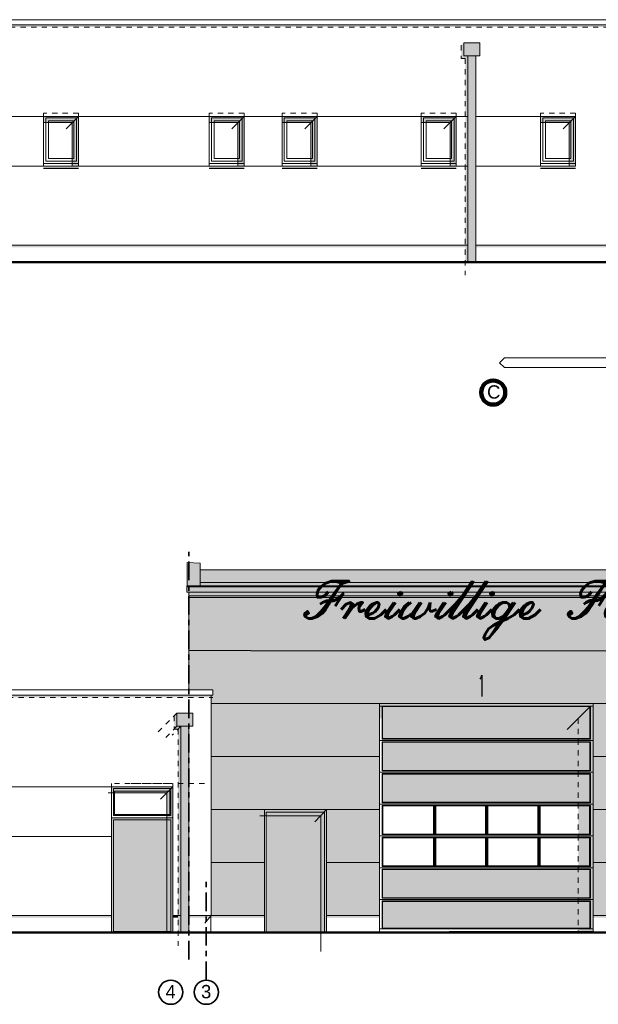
# Model space of a CAD drawing. Header units: metres. Extents: x 1169 to 1496, y -112 to 50.
# Tile 213 of 256: x 1411 to 1422, y 17 to 36. Entities that reach past the tile are written whole.
import ezdxf

# ---------------------------------------------------------------- set-up
doc = ezdxf.new("R2010")
doc.units = ezdxf.units.M
doc.header["$XCLIPFRAME"] = 2
for name, pattern in [('AUSGEZOGEN', [0]), ('PUNKT2_S9', [0.0015, 0, -0.0015]), ('STRICHPUNKT2_S5', [0.5, 0.35, -0.05, 0.05, -0.05]), ('VERDECKT2_S2', [0.15, 0.1, -0.05])]:
    doc.linetypes.add(name, pattern=pattern)
for name, color, linetype, lineweight in [('XR$2$Achsen', 4, 'AUSGEZOGEN', 13), ('XR$2$Ansicht', 1, 'AUSGEZOGEN', 50), ('XR$2$Design', 4, 'AUSGEZOGEN', 13), ('XR$2$Filling', 4, 'AUSGEZOGEN', 13), ('XR$2$Schraffur', 4, 'AUSGEZOGEN', 13), ('XR$2$STANDARD_1', 7, 'AUSGEZOGEN', 25), ('XR$2$Türen', 3, 'AUSGEZOGEN', 18), ('XR$2$Wand', 1, 'AUSGEZOGEN', 50), ('XR$2$Wegeflächen', 4, 'AUSGEZOGEN', 13), ('XR$3$Ansicht', 1, 'AUSGEZOGEN', 50), ('XR$3$Design', 4, 'AUSGEZOGEN', 13), ('XR$3$Filling', 4, 'AUSGEZOGEN', 13), ('XR$3$Muster', 4, 'AUSGEZOGEN', 13), ('XR$3$Möblierung', 4, 'AUSGEZOGEN', 13), ('XR$3$STANDARD_1', 7, 'AUSGEZOGEN', 25), ('XR$4$Ansicht', 1, 'AUSGEZOGEN', 50), ('XR$4$Muster', 4, 'AUSGEZOGEN', 13), ('XR$4$Möblierung', 4, 'AUSGEZOGEN', 13)]:
    doc.layers.add(name, color=color, linetype=linetype, lineweight=lineweight)
doc.styles.add('ARIAL', font='arial.ttf')
doc.styles.add('ROMANT', font='romant__.ttf')
doc.styles.add('SCRIPTC', font='scriptc_.ttf')
picture_1 = doc.add_image_def('image1.tif', size_in_pixel=(512, 512))
pattern_1 = [(90, (-0.15, 0.15), (-0.075, 0.075), [0.075, -0.075]), (180, (-0.15, 0.15), (-0.075, -0.075), [0.075, -0.075])]

msp = doc.modelspace()

# ---------------------------------------------------------------- hatches: boundary and pattern name
at = {"layer": 'XR$2$Filling', "linetype": 'AUSGEZOGEN', "lineweight": 13, "transparency": 33554687}
h = msp.add_hatch(dxfattribs=at)
h.set_pattern_fill('MUSTER', color=52, scale=0.075, angle=90, style=0, pattern_type=2)
h.set_pattern_definition(pattern_1)
h.paths.add_polyline_path([(1417.7228, 22.8334), (1421.7549, 22.8334), (1421.7549, 18.8334), (1422.7228, 18.8334), (1422.7228, 22.8334), (1426.7548, 22.8334), (1426.7548, 18.8334), (1427.7228, 18.8334), (1427.7228, 22.8334), (1431.7548, 22.8334), (1431.7548, 18.8334), (1432.9878, 18.8334), (1432.9878, 24.9341), (1415.2993, 24.9341), (1414.1278, 24.9341), (1414.1278, 23.0885), (1414.5822, 23.0885), (1414.5822, 22.9885), (1414.5478, 22.9885), (1414.5478, 18.8334), (1415.5528, 18.8334), (1415.5528, 20.8334), (1416.7228, 20.8334), (1416.7228, 18.8334), (1417.7228, 18.8334)], flags=0)
at = {"layer": 'XR$3$Ansicht', "linetype": 'AUSGEZOGEN', "lineweight": 13, "transparency": 33554687}
msp.add_hatch(color=254, dxfattribs=at).paths.add_polyline_path([(1412.7078, 18.5334), (1413.7878, 18.5334), (1413.7878, 20.6384), (1412.7078, 20.6384)])
at = {"layer": 'XR$3$Filling', "linetype": 'AUSGEZOGEN', "lineweight": 13, "transparency": 33554687}
for points in [[(1402.6678, 35.5875), (1433.0178, 35.5875), (1433.0178, 35.6275), (1402.6678, 35.6275)], [(1386.9478, 22.9485), (1414.5478, 22.9485), (1414.5478, 22.9885), (1386.9478, 22.9885)]]:
    msp.add_hatch(color=250, dxfattribs=at).paths.add_polyline_path(points)
h = msp.add_hatch(color=7, dxfattribs=at)
h.set_gradient(color1=(199, 199, 199), color2=(48, 48, 48), one_color=1, name='INVCYLINDER')
h.paths.add_polyline_path([(1433.0228, 25.0547), (1414.0928, 25.0547), (1414.0928, 24.9341), (1433.0228, 24.9341)], flags=0)
h = msp.add_hatch(dxfattribs=at)
h.set_pattern_fill('MUSTER', color=52, scale=0.075, angle=90, style=0, pattern_type=2)
h.set_pattern_definition(pattern_1)
h.paths.add_polyline_path([(1417.7228, 22.8334), (1421.7549, 22.8334), (1421.7549, 18.8334), (1422.7228, 18.8334), (1422.7228, 22.8334), (1426.7548, 22.8334), (1426.7548, 18.8334), (1427.7228, 18.8334), (1427.7228, 22.8334), (1431.7548, 22.8334), (1431.7548, 18.8334), (1432.9878, 18.8334), (1432.9878, 24.9341), (1415.2993, 24.9341), (1414.1278, 24.9341), (1414.1278, 23.0885), (1414.5822, 23.0885), (1414.5822, 22.9885), (1414.5478, 22.9885), (1414.5478, 18.8334), (1415.5528, 18.8334), (1415.5528, 20.8334), (1416.7228, 20.8334), (1416.7228, 18.8334), (1417.7228, 18.8334)], flags=0)
at = {"layer": 'XR$3$Filling', "linetype": 'AUSGEZOGEN', "lineweight": 200, "transparency": 33554687}
for points in [[(1421.6947, 22.1709), (1421.6947, 22.7732), (1420.7451, 22.7732), (1420.7171, 22.7732), (1419.7604, 22.7732), (1419.7325, 22.7732), (1419.2435, 22.7732), (1417.7831, 22.7732), (1417.7831, 22.1708), (1420.7161, 22.1708), (1420.7161, 22.1709)], [(1419.5236, 22.1008), (1417.7831, 22.1008), (1417.7831, 21.5708), (1418.7579, 21.5708), (1418.7579, 21.5708), (1421.6947, 21.5709), (1421.6947, 22.1008), (1420.4279, 22.1008), (1420.4279, 22.1009)], [(1419.5236, 21.5009), (1417.7831, 21.5009), (1417.7831, 20.9709), (1418.7579, 20.9709), (1418.7579, 20.9708), (1421.6947, 20.971), (1421.6947, 21.5009), (1420.4279, 21.5009), (1420.4279, 21.5009)], [(1419.5236, 19.7008), (1417.7831, 19.7008), (1417.7831, 19.1708), (1418.7579, 19.1708), (1418.7579, 19.1708), (1421.6947, 19.1709), (1421.6947, 19.7008), (1420.4279, 19.7008), (1420.4279, 19.7009)], [(1419.5236, 19.1008), (1417.7831, 19.1008), (1417.7831, 18.5933), (1421.6947, 18.5933), (1421.6947, 19.1008), (1420.3762, 19.1008), (1420.3762, 19.1009)]]:
    msp.add_hatch(color=254, dxfattribs=at).paths.add_polyline_path(points)
at = {"layer": 'XR$3$Muster', "linetype": 'AUSGEZOGEN', "lineweight": 13, "transparency": 33554687}
for color, points in [(252, [(1419.3178, 35.0441), (1419.6178, 35.0441), (1419.6178, 35.2941), (1419.3178, 35.2941)]), (252, [(1413.9034, 22.4026), (1414.2034, 22.4026), (1414.2034, 22.6526), (1413.9034, 22.6526)]), (254, [(1415.5878, 18.5134), (1416.6878, 18.5134), (1416.6878, 20.7834), (1415.5878, 20.7834)])]:
    msp.add_hatch(color=color, dxfattribs=at).paths.add_polyline_path(points)
h = msp.add_hatch(color=7, dxfattribs=at)
h.set_gradient(color1=(199, 199, 199), color2=(48, 48, 48), one_color=1, name='INVCYLINDER')
h.paths.add_polyline_path([(1419.3928, 31.1549), (1419.5428, 31.1549), (1419.5428, 35.0441), (1419.3928, 35.0441)], flags=0)
h = msp.add_hatch(color=7, dxfattribs=at)
h.set_gradient(color1=(199, 199, 199), color2=(48, 48, 48), one_color=1, name='INVCYLINDER')
h.paths.add_polyline_path([(1413.9784, 18.5134), (1414.1284, 18.5134), (1414.1284, 22.4026), (1413.9784, 22.4026)], flags=0)
at = {"layer": 'XR$3$Möblierung', "linetype": 'AUSGEZOGEN', "lineweight": 13, "transparency": 33554687}
msp.add_hatch(color=254, dxfattribs=at).paths.add_polyline_path([(1412.6678, 20.6784), (1412.6678, 18.5334), (1412.7078, 18.5334), (1412.7078, 20.6384), (1413.7878, 20.6384), (1413.7878, 18.5334), (1413.8278, 18.5334), (1413.8278, 20.6784)])
at = {"layer": 'XR$3$STANDARD_1', "linetype": 'AUSGEZOGEN', "lineweight": 13, "transparency": 33554687}
for color, points in [(9, [(1414.0978, 25.4908), (1414.0978, 25.0547), (1414.3431, 25.0547), (1414.3431, 25.4813)]), (254, [(1414.3431, 25.1117), (1432.7126, 25.1117), (1432.7126, 25.3558), (1414.3431, 25.3558)]), (252, [(1429.8328, 25.0547), (1432.7126, 25.0547), (1432.7126, 25.1117), (1429.8328, 25.1117), (1414.3431, 25.1117), (1414.3431, 25.0547)])]:
    msp.add_hatch(color=color, dxfattribs=at).paths.add_polyline_path(points)
at = {"layer": 'XR$4$Muster', "linetype": 'AUSGEZOGEN', "lineweight": 13, "transparency": 33554687}
msp.add_hatch(color=250, dxfattribs=at).paths.add_polyline_path([(1419.2661, 35.2424), (1419.3178, 35.2941), (1419.3178, 35.0441), (1419.3928, 35.0441), (1419.3928, 31.1549), (1419.3411, 31.1549), (1419.3411, 34.9924), (1419.2661, 34.9924)], flags=16)
for color, points in [(250, [(1406.4893, 31.4749), (1406.4893, 31.4349), (1419.3411, 31.4349), (1419.3411, 31.4749)]), (250, [(1419.5428, 31.4749), (1419.5428, 31.4349), (1424.3878, 31.4349), (1424.3878, 31.4749)]), (59, [(1432.95, 24.8613), (1432.9878, 24.8991), (1432.9878, 24.9341), (1415.2993, 24.9341), (1414.1278, 24.9341), (1414.1278, 24.8613), (1415.2476, 24.8613)]), (250, [(1413.8517, 22.6009), (1413.8517, 22.3509), (1413.9267, 22.3509), (1413.9267, 18.5134), (1413.9784, 18.5134), (1413.9784, 22.4026), (1413.9034, 22.4026), (1413.9034, 22.6526)]), (59, [(1421.4737, 18.5134), (1421.7549, 18.5134), (1421.7549, 22.8334), (1417.7229, 22.8334), (1417.7229, 22.5522), (1421.4737, 22.5522)]), (250, [(1412.6678, 21.146), (1413.7104, 21.146), (1413.7104, 18.5134), (1413.8278, 18.5134), (1413.8278, 21.2634), (1412.6678, 21.2634)]), (59, [(1416.6204, 20.716), (1416.6204, 18.5134), (1416.7228, 18.5134), (1416.7228, 20.8334), (1415.5528, 20.8334), (1415.5528, 20.716)]), (250, [(1412.6678, 18.7934), (1412.6678, 18.8334), (1405.8228, 18.8334), (1405.8228, 18.7934)]), (250, [(1413.8278, 18.7934), (1413.9267, 18.7934), (1413.9267, 18.8334), (1413.8278, 18.8334)]), (250, [(1414.1284, 18.7934), (1414.5428, 18.7934), (1414.5428, 18.8334), (1414.1284, 18.8334)]), (59, [(1415.5528, 18.8334), (1414.5428, 18.8334), (1414.5428, 18.7934), (1415.5528, 18.7934)]), (59, [(1416.7228, 18.7934), (1417.7228, 18.7934), (1417.7228, 18.8334), (1416.7228, 18.8334)]), (59, [(1422.7228, 18.8334), (1421.7549, 18.8334), (1421.7549, 18.7934), (1422.7228, 18.7934)])]:
    msp.add_hatch(color=color, dxfattribs=at).paths.add_polyline_path(points)
at = {"layer": 'XR$4$Möblierung', "linetype": 'AUSGEZOGEN', "lineweight": 13, "transparency": 33554687}
for points in [[(1411.3878, 33.7875), (1411.9304, 33.7875), (1411.9304, 32.9649), (1412.0478, 32.9649), (1412.0478, 33.9049), (1411.3878, 33.9049)], [(1414.5128, 33.7875), (1415.0554, 33.7875), (1415.0554, 32.9649), (1415.1728, 32.9649), (1415.1728, 33.9049), (1414.5128, 33.9049)], [(1415.8878, 33.7875), (1416.4304, 33.7875), (1416.4304, 32.9649), (1416.5478, 32.9649), (1416.5478, 33.9049), (1415.8878, 33.9049)], [(1418.5128, 33.7875), (1419.0554, 33.7875), (1419.0554, 32.9649), (1419.1728, 32.9649), (1419.1728, 33.9049), (1418.5128, 33.9049)], [(1420.7628, 33.7875), (1421.3054, 33.7875), (1421.3054, 32.9649), (1421.4228, 32.9649), (1421.4228, 33.9049), (1420.7628, 33.9049)]]:
    msp.add_hatch(color=250, dxfattribs=at).paths.add_polyline_path(points)

# ---------------------------------------------------------------- linework, layer by layer
at = {"layer": 'XR$2$Achsen', "color": 35, "linetype": 'STRICHPUNKT2_S5', "lineweight": 35, "transparency": 33554687}
for p, q in [((1414.1278, 18.0082), (1414.1278, 25.6904)), ((1414.4578, 17.6169), (1414.4578, 19.5134))]:
    msp.add_line(p, q, dxfattribs=at)
at = {"layer": 'XR$2$Achsen', "color": 61, "linetype": 'AUSGEZOGEN', "lineweight": 140, "transparency": 33554687}
msp.add_circle((1419.8693, 28.6964), 0.2282, dxfattribs=at)
at = {"layer": 'XR$2$Achsen', "color": 35, "linetype": 'AUSGEZOGEN', "lineweight": 35, "transparency": 33554687}
for centre in [(1413.7865, 17.3887), (1414.4578, 17.3887)]:
    msp.add_circle(centre, 0.2282, dxfattribs=at)
at = {"layer": 'XR$2$Ansicht', "color": 4, "linetype": 'AUSGEZOGEN', "lineweight": 13, "transparency": 33554687}
for p, q in [((1402.6422, 35.7275), (1433.0478, 35.7275)), ((1433.0478, 35.6275), (1402.6422, 35.6275)), ((1419.3928, 31.1549), (1419.3928, 35.0441)), ((1419.5428, 31.1549), (1419.5428, 35.0441)), ((1411.3878, 32.9649), (1411.3878, 33.9049)), ((1411.4278, 33.0599), (1411.4278, 33.8749)), ((1411.4278, 33.8749), (1412.0078, 33.8749)), ((1411.4778, 33.1099), (1411.4778, 33.8199)), ((1411.4778, 33.8199), (1411.9578, 33.8199)), ((1411.9578, 33.8199), (1411.9578, 33.1099)), ((1412.0078, 33.8749), (1412.0078, 33.0599)), ((1412.0478, 33.9049), (1412.0478, 32.9649)), ((1414.5128, 32.9649), (1414.5128, 33.9049)), ((1414.5528, 33.0599), (1414.5528, 33.8749)), ((1414.5528, 33.8749), (1415.1328, 33.8749)), ((1414.6028, 33.1099), (1414.6028, 33.8199)), ((1414.6028, 33.8199), (1415.0828, 33.8199)), ((1415.0828, 33.8199), (1415.0828, 33.1099)), ((1415.1328, 33.8749), (1415.1328, 33.0599)), ((1415.1728, 33.9049), (1415.1728, 32.9649)), ((1415.8878, 32.9649), (1415.8878, 33.9049)), ((1415.9278, 33.0599), (1415.9278, 33.8749)), ((1415.9278, 33.8749), (1416.5078, 33.8749)), ((1415.9778, 33.1099), (1415.9778, 33.8199)), ((1415.9778, 33.8199), (1416.4578, 33.8199)), ((1416.4578, 33.8199), (1416.4578, 33.1099)), ((1416.5078, 33.8749), (1416.5078, 33.0599)), ((1416.5478, 33.9049), (1416.5478, 32.9649)), ((1418.5128, 32.9649), (1418.5128, 33.9049)), ((1418.5528, 33.0599), (1418.5528, 33.8749)), ((1418.5528, 33.8749), (1419.1328, 33.8749)), ((1418.6028, 33.1099), (1418.6028, 33.8199)), ((1418.6028, 33.8199), (1419.0828, 33.8199)), ((1419.0828, 33.8199), (1419.0828, 33.1099)), ((1419.1328, 33.8749), (1419.1328, 33.0599)), ((1419.1728, 33.9049), (1419.1728, 32.9649)), ((1420.7628, 32.9649), (1420.7628, 33.9049)), ((1420.8028, 33.0599), (1420.8028, 33.8749)), ((1420.8028, 33.8749), (1421.3828, 33.8749)), ((1420.8528, 33.1099), (1420.8528, 33.8199)), ((1420.8528, 33.8199), (1421.3328, 33.8199)), ((1421.3328, 33.8199), (1421.3328, 33.1099)), ((1421.3828, 33.8749), (1421.3828, 33.0599)), ((1421.4228, 33.9049), (1421.4228, 32.9649)), ((1411.4278, 33.0599), (1412.0078, 33.0599)), ((1411.4778, 33.1099), (1411.9578, 33.1099)), ((1414.5528, 33.0599), (1415.1328, 33.0599)), ((1414.6028, 33.1099), (1415.0828, 33.1099)), ((1415.9278, 33.0599), (1416.5078, 33.0599)), ((1415.9778, 33.1099), (1416.4578, 33.1099)), ((1418.5528, 33.0599), (1419.1328, 33.0599)), ((1418.6028, 33.1099), (1419.0828, 33.1099)), ((1420.8028, 33.0599), (1421.3828, 33.0599)), ((1420.8528, 33.1099), (1421.3328, 33.1099)), ((1411.3878, 32.9649), (1412.0478, 32.9649)), ((1414.5128, 32.9649), (1415.1728, 32.9649)), ((1415.8878, 32.9649), (1416.5478, 32.9649)), ((1418.5128, 32.9649), (1419.1728, 32.9649)), ((1420.7628, 32.9649), (1421.4228, 32.9649)), ((1406.4893, 31.4749), (1419.3928, 31.4749)), ((1419.5428, 31.4749), (1424.3878, 31.4749)), ((1414.0978, 25.4908), (1414.0978, 25.0547)), ((1414.0978, 25.4908), (1414.3431, 25.4813)), ((1414.3431, 25.4813), (1414.3431, 25.0547)), ((1414.3431, 25.3558), (1432.7126, 25.3558)), ((1414.3431, 25.1117), (1432.7126, 25.1117)), ((1414.0928, 25.0547), (1414.0928, 24.9341)), ((1414.0928, 25.0547), (1421.3983, 25.0547)), ((1414.0928, 25.0547), (1433.0228, 25.0547)), ((1414.0928, 25.0336), (1421.3983, 25.0336)), ((1414.0928, 25.0336), (1433.0228, 25.0336)), ((1414.0928, 24.9341), (1433.0228, 24.9341)), ((1414.1278, 24.9341), (1414.1278, 23.0885)), ((1414.1278, 24.8334), (1432.9878, 24.8334)), ((1414.1278, 23.8334), (1415.2928, 23.8334)), ((1415.2993, 23.8286), (1432.3364, 23.8286)), ((1414.5822, 23.0885), (1386.9135, 23.0885)), ((1414.5822, 23.0885), (1414.5822, 22.9885)), ((1386.9135, 22.9885), (1414.5822, 22.9885)), ((1414.5478, 18.8334), (1414.5478, 22.9885)), ((1414.5478, 22.8334), (1417.7228, 22.8334)), ((1417.7229, 22.8334), (1417.7229, 18.5134)), ((1421.7549, 22.8334), (1417.7229, 22.8334)), ((1421.7549, 22.8334), (1422.7228, 22.8334)), ((1421.7549, 22.8334), (1421.7549, 18.5134)), ((1413.9784, 18.5134), (1413.9784, 22.4026)), ((1414.1284, 18.5134), (1414.1284, 22.4026)), ((1414.5478, 21.8334), (1415.2993, 21.8334)), ((1415.2993, 21.8334), (1417.7228, 21.8334)), ((1421.7549, 21.8334), (1422.7228, 21.8334)), ((1412.6678, 21.2634), (1412.6678, 18.5134)), ((1413.8278, 21.2634), (1412.6678, 21.2634)), ((1412.7078, 21.2284), (1412.7078, 20.7184)), ((1413.7878, 21.2284), (1412.7078, 21.2284)), ((1412.7278, 21.1784), (1412.7278, 20.7384)), ((1413.7678, 21.1784), (1412.7278, 21.1784)), ((1413.7678, 20.7384), (1413.7678, 21.1784)), ((1413.7878, 20.7184), (1413.7878, 21.2284)), ((1413.8278, 18.5134), (1413.8278, 21.2634)), ((1414.5478, 20.8334), (1415.2993, 20.8334)), ((1415.2678, 20.8334), (1417.7228, 20.8334)), ((1415.5528, 18.5134), (1415.5528, 20.8334)), ((1415.5528, 20.8334), (1416.7228, 20.8334)), ((1416.7228, 18.5134), (1416.7228, 20.8334)), ((1421.7549, 20.8334), (1422.7228, 20.8334)), ((1413.8278, 20.6784), (1412.6678, 20.6784)), ((1413.8278, 20.6784), (1412.6678, 20.6784)), ((1413.7878, 20.7184), (1412.7078, 20.7184)), ((1412.7078, 20.6384), (1412.7078, 18.5334)), ((1413.7878, 20.6384), (1412.7078, 20.6384)), ((1413.7678, 20.7384), (1412.7278, 20.7384)), ((1413.7878, 20.6384), (1413.7878, 18.5334)), ((1415.5878, 18.5134), (1415.5878, 20.7834)), ((1415.5878, 20.7834), (1416.6878, 20.7834)), ((1416.6878, 18.5134), (1416.6878, 20.7834)), ((1414.5478, 19.8334), (1415.2993, 19.8334)), ((1415.2678, 19.8334), (1415.5528, 19.8334)), ((1416.7228, 19.8334), (1417.7228, 19.8334)), ((1421.7549, 19.8334), (1422.7228, 19.8334)), ((1412.6678, 18.8334), (1405.7028, 18.8334)), ((1413.9784, 18.8334), (1413.8278, 18.8334)), ((1414.5478, 18.8334), (1414.1284, 18.8334)), ((1414.5428, 18.8334), (1414.5428, 18.5134)), ((1414.5478, 18.8334), (1415.5528, 18.8334)), ((1416.7228, 18.8334), (1417.7228, 18.8334)), ((1421.7549, 18.8334), (1422.7228, 18.8334))]:
    msp.add_line(p, q, dxfattribs=at)
at = {"layer": 'XR$2$Ansicht', "color": 4, "linetype": 'VERDECKT2_S2', "lineweight": 13, "transparency": 33554687}
for p, q in [((1412.0478, 33.9649), (1411.3878, 33.9649)), ((1415.1728, 33.9649), (1414.5128, 33.9649)), ((1416.5478, 33.9649), (1415.8878, 33.9649)), ((1419.1728, 33.9649), (1418.5128, 33.9649)), ((1421.4228, 33.9649), (1420.7628, 33.9649)), ((1414.4228, 21.3234), (1412.6678, 21.3234)), ((1413.0428, 21.3234), (1413.8278, 21.3234))]:
    msp.add_line(p, q, dxfattribs=at)
at = {"layer": 'XR$2$Ansicht', "color": 4, "linetype": 'AUSGEZOGEN', "lineweight": 13, "transparency": 33554687}
for points in [[(1419.3178, 35.0441), (1419.6178, 35.0441), (1419.6178, 35.2941), (1419.3178, 35.2941), (1419.3178, 35.0441)], [(1414.2034, 22.4026), (1413.9034, 22.4026), (1413.9034, 22.6526), (1414.2034, 22.6526), (1414.2034, 22.4026)]]:
    msp.add_lwpolyline(points, close=True, dxfattribs=at)
at = {"layer": 'XR$2$Design', "color": 3, "linetype": 'AUSGEZOGEN', "lineweight": 13, "transparency": 33554687}
for p, q in [((1411.3878, 33.0149), (1412.0478, 33.0149)), ((1414.5128, 33.0149), (1415.1728, 33.0149)), ((1415.8878, 33.0149), (1416.5478, 33.0149)), ((1418.5128, 33.0149), (1419.1728, 33.0149)), ((1420.7628, 33.0149), (1421.4228, 33.0149))]:
    msp.add_line(p, q, dxfattribs=at)
at = {"layer": 'XR$2$Design', "color": 3, "linetype": 'AUSGEZOGEN', "lineweight": 25, "transparency": 33554687}
for p, q in [((1411.3878, 32.9249), (1412.0478, 32.9249)), ((1414.5128, 32.9249), (1415.1728, 32.9249)), ((1415.8878, 32.9249), (1416.5478, 32.9249)), ((1418.5128, 32.9249), (1419.1728, 32.9249)), ((1420.7628, 32.9249), (1421.4228, 32.9249))]:
    msp.add_line(p, q, dxfattribs=at)
at = {"layer": 'XR$2$Filling', "color": 52, "linetype": 'AUSGEZOGEN', "lineweight": 13, "transparency": 33554687}
for p, q in [((1419.3928, 33.9049), (1406.4893, 33.9049)), ((1421.4078, 33.9049), (1419.5428, 33.9049)), ((1419.3928, 32.9649), (1406.4893, 32.9649)), ((1421.4132, 32.9649), (1419.5482, 32.9649)), ((1407.1728, 21.2634), (1412.6728, 21.2634)), ((1407.1728, 20.3234), (1412.6728, 20.3234))]:
    msp.add_line(p, q, dxfattribs=at)
at = {"layer": 'XR$2$Schraffur', "color": 1, "linetype": 'AUSGEZOGEN', "lineweight": 13, "transparency": 33554687}
for p, q in [((1419.2445, 22.7834), (1417.7229, 22.7834)), ((1417.7831, 22.7732), (1417.7729, 22.7834)), ((1417.7729, 22.7834), (1417.7729, 22.1607)), ((1417.7831, 22.7732), (1417.7831, 22.1708)), ((1421.6947, 22.7732), (1417.7831, 22.7732)), ((1421.7549, 22.7834), (1419.2445, 22.7834)), ((1419.7314, 22.7732), (1419.2445, 22.7732)), ((1420.7161, 22.7732), (1419.7614, 22.7732)), ((1421.6947, 22.7732), (1420.7461, 22.7732)), ((1421.6947, 22.7732), (1421.7049, 22.7834)), ((1421.6947, 22.1708), (1421.6947, 22.7732)), ((1421.7049, 22.7834), (1421.7049, 22.1607)), ((1417.7229, 22.1358), (1421.7549, 22.1358)), ((1417.7831, 22.1708), (1417.7729, 22.1607)), ((1417.7729, 22.1607), (1421.7049, 22.1607)), ((1417.7831, 22.1008), (1417.7729, 22.111)), ((1417.7729, 22.111), (1417.7729, 21.6969)), ((1417.7729, 22.111), (1421.7049, 22.111)), ((1421.6947, 22.1708), (1417.7831, 22.1708)), ((1421.6948, 22.1009), (1417.7831, 22.1007)), ((1417.7831, 22.1008), (1417.7831, 21.5708)), ((1419.7314, 22.1708), (1418.7813, 22.1708)), ((1420.7161, 22.1709), (1419.7614, 22.1708)), ((1420.3462, 22.1708), (1419.7614, 22.1708)), ((1420.7161, 22.1708), (1420.4279, 22.1708)), ((1421.6947, 22.1008), (1420.4279, 22.1008)), ((1421.6947, 22.1709), (1420.7461, 22.1709)), ((1421.6947, 22.1708), (1420.7461, 22.1708)), ((1421.6947, 22.1709), (1421.7049, 22.1607)), ((1421.6947, 22.1008), (1421.7049, 22.111)), ((1421.6947, 21.5708), (1421.6947, 22.1008)), ((1421.7049, 22.111), (1421.7049, 21.6968)), ((1417.7729, 22.0795), (1417.7729, 21.5607)), ((1421.7049, 22.0795), (1421.7049, 21.5607)), ((1417.7831, 21.5708), (1417.7729, 21.5607)), ((1417.7729, 21.5607), (1421.7049, 21.5607)), ((1421.6947, 21.5709), (1417.7831, 21.5707)), ((1421.6948, 21.5708), (1420.3762, 21.5708)), ((1421.6947, 21.571), (1421.7049, 21.5608)), ((1417.7229, 21.5358), (1421.7549, 21.5358)), ((1417.7831, 21.5008), (1417.7729, 21.511)), ((1417.7729, 21.511), (1417.7729, 20.9607)), ((1417.7729, 21.511), (1421.7049, 21.511)), ((1417.7831, 21.5008), (1417.7831, 20.9708)), ((1421.6947, 21.5008), (1417.7831, 21.5008)), ((1421.6947, 21.5009), (1420.7461, 21.5009)), ((1421.6947, 21.5008), (1421.7049, 21.511)), ((1421.6947, 20.9708), (1421.6947, 21.5009)), ((1421.7049, 21.511), (1421.7049, 20.9607)), ((1417.7729, 21.3055), (1417.7729, 20.9658)), ((1417.7831, 21.2954), (1417.7831, 20.976)), ((1421.6947, 20.976), (1421.6947, 21.2954)), ((1421.6947, 20.9707), (1421.6947, 21.2953)), ((1421.7049, 21.3055), (1421.7049, 20.9658)), ((1417.7729, 21.0761), (1417.7729, 20.9607)), ((1417.7831, 21.066), (1417.7831, 20.9708)), ((1421.7049, 21.0761), (1421.7049, 20.9607)), ((1417.7229, 20.9358), (1421.7549, 20.9358)), ((1417.7831, 20.9709), (1417.7729, 20.9607)), ((1417.7729, 20.9607), (1421.7049, 20.9607)), ((1417.7831, 20.9008), (1417.7729, 20.911)), ((1417.7729, 20.911), (1417.7729, 20.3607)), ((1417.7729, 20.911), (1421.7049, 20.911)), ((1421.6947, 20.9708), (1417.7831, 20.9708)), ((1417.7831, 20.9008), (1417.7831, 20.3708)), ((1418.7514, 20.9008), (1417.7831, 20.9008)), ((1418.7513, 20.9008), (1418.7513, 20.3708)), ((1418.7615, 20.911), (1418.7615, 20.3607)), ((1418.7711, 20.911), (1418.7711, 20.3607)), ((1419.7314, 20.9008), (1418.7813, 20.9008)), ((1418.7813, 20.9008), (1418.7813, 20.3708)), ((1419.7314, 20.9008), (1419.0397, 20.9008)), ((1419.7314, 20.9008), (1419.7314, 20.3708)), ((1419.7416, 20.911), (1419.7416, 20.3607)), ((1419.7512, 20.911), (1419.7512, 20.3607)), ((1420.7161, 20.9009), (1419.7614, 20.9008)), ((1420.3462, 20.9008), (1419.7614, 20.9008)), ((1419.7614, 20.9008), (1419.7614, 20.3708)), ((1420.7161, 20.9008), (1420.3762, 20.9008)), ((1420.7161, 20.9009), (1420.7161, 20.3708)), ((1420.7263, 20.911), (1420.7263, 20.3607)), ((1420.7359, 20.911), (1420.7359, 20.3607)), ((1421.6948, 20.9707), (1420.746, 20.9707)), ((1420.7461, 20.9009), (1420.7461, 20.3708)), ((1421.6961, 20.9008), (1420.7461, 20.9008)), ((1421.6947, 20.9709), (1421.7049, 20.9607)), ((1421.6947, 20.9008), (1421.7049, 20.911)), ((1421.6947, 20.3708), (1421.6947, 20.9008)), ((1421.7049, 20.911), (1421.7049, 20.3607)), ((1417.7229, 20.3358), (1421.7549, 20.3358)), ((1417.7831, 20.3709), (1417.7729, 20.3607)), ((1417.7729, 20.3607), (1421.7049, 20.3607)), ((1417.7831, 20.3008), (1417.7729, 20.311)), ((1417.7729, 20.311), (1417.7729, 19.7607)), ((1417.7729, 20.311), (1421.7049, 20.311)), ((1418.7514, 20.3708), (1417.7831, 20.3708)), ((1417.7831, 20.3008), (1417.7831, 19.7708)), ((1418.7514, 20.3008), (1417.7831, 20.3008)), ((1418.7513, 20.3008), (1418.7513, 19.7708)), ((1418.7615, 20.311), (1418.7615, 19.7607)), ((1418.7711, 20.311), (1418.7711, 19.7607)), ((1419.7314, 20.3708), (1418.7813, 20.3709)), ((1419.7314, 20.3008), (1418.7813, 20.3008)), ((1418.7813, 20.3008), (1418.7813, 19.7708)), ((1419.7314, 20.3008), (1419.0397, 20.3008)), ((1419.7314, 20.3708), (1419.2445, 20.3708)), ((1419.7314, 20.3008), (1419.7314, 19.7708)), ((1419.7416, 20.311), (1419.7416, 19.7607)), ((1419.7512, 20.311), (1419.7512, 19.7607)), ((1420.3462, 20.3708), (1419.7614, 20.3708)), ((1420.7161, 20.3707), (1419.7614, 20.3708)), ((1420.7161, 20.3009), (1419.7614, 20.3008)), ((1420.3462, 20.3008), (1419.7614, 20.3008)), ((1419.7614, 20.3008), (1419.7614, 19.7708)), ((1420.7161, 20.3008), (1420.3762, 20.3008)), ((1420.7161, 20.3708), (1420.4279, 20.3708)), ((1420.7161, 20.3009), (1420.7161, 19.7708)), ((1420.7263, 20.311), (1420.7263, 19.7607)), ((1420.7359, 20.311), (1420.7359, 19.7607)), ((1421.6961, 20.3707), (1420.7461, 20.3708)), ((1420.7461, 20.3009), (1420.7461, 19.7708)), ((1421.6947, 20.3007), (1420.7461, 20.3007)), ((1421.6947, 20.3709), (1421.7049, 20.3607)), ((1421.6947, 20.3007), (1421.7049, 20.3109)), ((1421.6947, 19.7708), (1421.6947, 20.3008)), ((1421.7049, 20.311), (1421.7049, 19.7607)), ((1417.7229, 19.7358), (1421.7549, 19.7358)), ((1417.7831, 19.7708), (1417.7729, 19.7607)), ((1417.7729, 19.7607), (1421.7049, 19.7607)), ((1417.7831, 19.7008), (1417.7729, 19.711)), ((1417.7729, 19.711), (1417.7729, 19.6472)), ((1417.7729, 19.711), (1417.7729, 19.1607)), ((1417.7729, 19.711), (1421.7049, 19.711)), ((1418.7514, 19.7708), (1417.7831, 19.7708)), ((1421.6948, 19.7009), (1417.7831, 19.7007)), ((1417.7831, 19.7008), (1417.7831, 19.6574)), ((1417.7831, 19.7008), (1417.7831, 19.1708)), ((1419.7314, 19.7708), (1418.7813, 19.7709)), ((1419.7314, 19.7708), (1419.2445, 19.7708)), ((1420.3462, 19.7708), (1419.7614, 19.7708)), ((1420.7161, 19.7707), (1419.7614, 19.7708)), ((1420.7161, 19.7708), (1420.4279, 19.7708)), ((1421.6947, 19.7008), (1420.4279, 19.7008)), ((1421.6947, 19.7706), (1420.7461, 19.7706)), ((1421.6947, 19.7709), (1421.7049, 19.7607)), ((1421.6947, 19.7008), (1421.7049, 19.711)), ((1421.6947, 19.6573), (1421.6947, 19.7009)), ((1421.6947, 19.1708), (1421.6947, 19.7009)), ((1421.7049, 19.711), (1421.7049, 19.6472)), ((1421.7049, 19.711), (1421.7049, 19.1607)), ((1417.7229, 19.1358), (1421.7549, 19.1358)), ((1417.7831, 19.1708), (1417.7729, 19.1607)), ((1417.7729, 19.1607), (1421.7049, 19.1607)), ((1421.6947, 19.1709), (1417.7831, 19.1707)), ((1420.3462, 19.1708), (1419.0397, 19.1708)), ((1421.6948, 19.1708), (1420.3762, 19.1708)), ((1421.6947, 19.171), (1421.7049, 19.1608)), ((1417.7831, 19.1008), (1417.7729, 19.111)), ((1417.7729, 19.111), (1417.7729, 18.5831)), ((1417.7729, 19.111), (1421.7049, 19.111)), ((1421.6947, 19.1009), (1417.7831, 19.1007)), ((1417.7831, 19.1008), (1417.7831, 18.5933)), ((1421.6947, 19.1008), (1420.3762, 19.1008)), ((1421.6947, 19.1008), (1421.7049, 19.111)), ((1421.6947, 18.5933), (1421.6947, 19.1009)), ((1421.7049, 19.111), (1421.7049, 18.5831)), ((1421.7549, 18.5831), (1417.7229, 18.5831)), ((1417.7831, 18.5933), (1417.7729, 18.5831)), ((1421.6947, 18.5933), (1417.7831, 18.5933)), ((1421.7549, 18.5831), (1419.0397, 18.5831)), ((1421.6947, 18.5933), (1420.4279, 18.5933)), ((1421.6947, 18.5933), (1421.7049, 18.5831)), ((1421.7549, 18.5334), (1419.0397, 18.5334))]:
    msp.add_line(p, q, dxfattribs=at)
at = {"layer": 'XR$2$STANDARD_1', "color": 35, "linetype": 'AUSGEZOGEN', "lineweight": 13, "transparency": 33554687}
for p, q in [((1418.7513, 20.9008), (1418.7615, 20.911)), ((1418.7813, 20.9008), (1418.7711, 20.911)), ((1419.7314, 20.9008), (1419.7416, 20.911)), ((1419.7614, 20.9008), (1419.7513, 20.911)), ((1420.7161, 20.9009), (1420.7262, 20.911)), ((1420.7461, 20.9009), (1420.7359, 20.911)), ((1418.7513, 20.3708), (1418.7615, 20.3606)), ((1418.7513, 20.3008), (1418.7615, 20.311)), ((1418.7711, 20.3607), (1418.7813, 20.3708)), ((1418.7813, 20.3008), (1418.7711, 20.311)), ((1419.7314, 20.3708), (1419.7416, 20.3606)), ((1419.7314, 20.3008), (1419.7416, 20.311)), ((1419.7512, 20.3607), (1419.7614, 20.3708)), ((1419.7614, 20.3008), (1419.7513, 20.311)), ((1420.7161, 20.3708), (1420.7263, 20.3606)), ((1420.7161, 20.3009), (1420.7262, 20.311)), ((1420.7359, 20.3607), (1420.7461, 20.3708)), ((1420.7461, 20.3009), (1420.7359, 20.311)), ((1418.7513, 19.7708), (1418.7615, 19.7606)), ((1418.7711, 19.7607), (1418.7813, 19.7708)), ((1419.7314, 19.7708), (1419.7416, 19.7606)), ((1419.7512, 19.7607), (1419.7614, 19.7708)), ((1420.7161, 19.7708), (1420.7263, 19.7606)), ((1420.7359, 19.7607), (1420.7461, 19.7708))]:
    msp.add_line(p, q, dxfattribs=at)
at = {"layer": 'XR$2$Türen', "color": 3, "linetype": 'AUSGEZOGEN', "lineweight": 13, "transparency": 33554687}
for p, q in [((1411.3878, 33.9049), (1411.3878, 33.9649)), ((1412.0478, 33.9049), (1411.3878, 33.9049)), ((1412.0478, 33.9049), (1412.0478, 33.9649)), ((1414.5128, 33.9049), (1414.5128, 33.9649)), ((1415.1728, 33.9049), (1414.5128, 33.9049)), ((1415.1728, 33.9049), (1415.1728, 33.9649)), ((1415.8878, 33.9049), (1415.8878, 33.9649)), ((1416.5478, 33.9049), (1415.8878, 33.9049)), ((1416.5478, 33.9049), (1416.5478, 33.9649)), ((1418.5128, 33.9049), (1418.5128, 33.9649)), ((1419.1728, 33.9049), (1418.5128, 33.9049)), ((1419.1728, 33.9049), (1419.1728, 33.9649)), ((1420.7628, 33.9049), (1420.7628, 33.9649)), ((1421.4228, 33.9049), (1420.7628, 33.9049)), ((1421.4228, 33.9049), (1421.4228, 33.9649)), ((1412.6678, 21.2634), (1412.6678, 21.3234)), ((1413.8278, 21.2634), (1413.8278, 21.3234)), ((1412.7078, 18.5334), (1413.7878, 18.5334))]:
    msp.add_line(p, q, dxfattribs=at)
at = {"layer": 'XR$2$Wand', "color": 52, "linetype": 'AUSGEZOGEN', "lineweight": 13, "transparency": 33554687}
for p, q in [((1419.9893, 29.2592), (1420.0812, 29.3511)), ((1431.0325, 29.3511), (1420.0812, 29.3511)), ((1419.9893, 29.2592), (1420.0812, 29.1673)), ((1431.0325, 29.1673), (1420.0812, 29.1673))]:
    msp.add_line(p, q, dxfattribs=at)
at = {"layer": 'XR$2$Wegeflächen', "color": 1, "linetype": 'AUSGEZOGEN', "lineweight": 50, "transparency": 33554687}
for p, q in [((1435.5727, 31.1549), (1384.2814, 31.1549)), ((1385.1792, 18.5134), (1435.3227, 18.5134))]:
    msp.add_line(p, q, dxfattribs=at)
at = {"layer": 'XR$3$Muster', "color": 35, "linetype": 'PUNKT2_S9', "lineweight": 13, "transparency": 33554687}
for p, q in [((1433.0522, 35.5875), (1402.6422, 35.5875)), ((1386.9135, 22.9485), (1414.5822, 22.9485))]:
    msp.add_line(p, q, dxfattribs=at)
at = {"layer": 'XR$4$Ansicht', "color": 7, "linetype": 'PUNKT2_S9', "lineweight": 13, "transparency": 33554687}
for p, q in [((1419.2679, 35.2442), (1419.2679, 34.9942)), ((1419.2679, 34.9942), (1419.3429, 34.9942)), ((1419.3429, 34.9942), (1419.3429, 30.9082)), ((1413.9034, 22.6526), (1413.5456, 22.2948)), ((1413.8517, 22.6009), (1413.8517, 22.3509)), ((1413.9034, 22.4026), (1413.6444, 22.1436)), ((1413.9784, 22.4026), (1413.813, 22.2373)), ((1413.8517, 22.3509), (1413.9267, 22.3509)), ((1413.9267, 22.3509), (1413.9267, 18.2649))]:
    msp.add_line(p, q, dxfattribs=at)
at = {"layer": 'XR$4$Ansicht', "color": 35, "linetype": 'AUSGEZOGEN', "lineweight": 13, "transparency": 33554687}
for p, q in [((1412.0478, 33.9049), (1411.8131, 33.6701)), ((1411.9304, 33.7975), (1411.9304, 32.9649)), ((1415.1728, 33.9049), (1414.9381, 33.6701)), ((1415.0554, 33.7975), (1415.0554, 32.9649)), ((1416.5478, 33.9049), (1416.3131, 33.6701)), ((1416.4304, 33.7975), (1416.4304, 32.9649)), ((1419.1728, 33.9049), (1418.9381, 33.6701)), ((1419.0554, 33.7975), (1419.0554, 32.9649)), ((1421.4228, 33.9049), (1421.1881, 33.6701)), ((1421.3054, 33.7975), (1421.3054, 32.9649)), ((1411.9304, 33.7875), (1411.3878, 33.7875)), ((1415.0554, 33.7875), (1414.5128, 33.7875)), ((1416.4304, 33.7875), (1415.8878, 33.7875)), ((1419.0554, 33.7875), (1418.5128, 33.7875)), ((1421.3054, 33.7875), (1420.7628, 33.7875)), ((1414.1278, 24.8613), (1434.4477, 24.8613)), ((1421.7049, 22.7834), (1421.2615, 22.34)), ((1413.8278, 21.2634), (1413.5931, 21.0286)), ((1413.7104, 21.146), (1412.6034, 21.146)), ((1413.7104, 21.146), (1413.7104, 18.5134)), ((1416.7228, 20.8334), (1416.5031, 20.5986)), ((1416.6204, 20.716), (1415.4684, 20.716)), ((1416.6204, 20.716), (1416.6204, 18.154)), ((1414.5478, 18.8334), (1414.4276, 18.6907))]:
    msp.add_line(p, q, dxfattribs=at)
at = {"layer": 'XR$4$Ansicht', "color": 4, "linetype": 'PUNKT2_S9', "lineweight": 13, "transparency": 33554687}
msp.add_line((1421.4737, 22.5522), (1421.4737, 18.5134), dxfattribs=at)

# ---------------------------------------------------------------- texts
at = {"layer": 'XR$2$Achsen', "color": 61, "linetype": 'AUSGEZOGEN', "lineweight": 140, "transparency": 33554687, "insert": (1419.7542, 28.5794), "char_height": 0.25, "width": 0.378393, "attachment_point": 7, "style": 'ARIAL'}
msp.add_mtext('\\W0.99;C', dxfattribs=at)
at = {"layer": 'XR$2$Achsen', "color": 35, "linetype": 'AUSGEZOGEN', "lineweight": 35, "transparency": 33554687, "char_height": 0.25, "width": 0.319622, "attachment_point": 7, "style": 'ARIAL'}
for s, insert in [('\\W0.99;4', (1413.6875, 17.2717)), ('\\W0.99;3', (1414.3588, 17.2717))]:
    msp.add_mtext(s, dxfattribs=dict(at, insert=insert))
at = {"layer": 'XR$2$STANDARD_1', "color": 1, "linetype": 'AUSGEZOGEN', "lineweight": 13, "transparency": 33554687, "attachment_point": 7, "rotation": 0.0189}
for s, insert, char_height, width, style in [('\\W1.09;\\Q19.0;Freiwillige Feuerwehr Schönwalde', (1416.2546, 24.0369), 0.7, 15.654166, 'SCRIPTC'), ('\\W0.40;1', (1419.5802, 22.9675), 0.4, 0.246641, 'ROMANT')]:
    msp.add_mtext(s, dxfattribs=dict(at, insert=insert, char_height=char_height, width=width, style=style))

# ---------------------------------------------------------------- pictures from other files: only their frames are drawn
at = {"layer": 'XR$3$Ansicht', "color": 4, "linetype": 'AUSGEZOGEN', "lineweight": 13, "transparency": 33554687}
image = msp.add_image(picture_1, insert=(1411.4778, 33.1099), size_in_units=(0.48, 0.71), dxfattribs=at)
image.set_boundary_path([(511.5, 511.5), (511.5, -0.5), (-0.5, -0.5), (-0.5, 511.5), (511.5, 511.5)])
image = msp.add_image(picture_1, insert=(1414.6028, 33.1099), size_in_units=(0.48, 0.71), dxfattribs=at)
image.set_boundary_path([(511.5, 511.5), (511.5, -0.5), (-0.5, -0.5), (-0.5, 511.5), (511.5, 511.5)])
image = msp.add_image(picture_1, insert=(1415.9778, 33.1099), size_in_units=(0.48, 0.71), dxfattribs=at)
image.set_boundary_path([(511.5, 511.5), (511.5, -0.5), (-0.5, -0.5), (-0.5, 511.5), (511.5, 511.5)])
image = msp.add_image(picture_1, insert=(1418.6028, 33.1099), size_in_units=(0.48, 0.71), dxfattribs=at)
image.set_boundary_path([(511.5, 511.5), (511.5, -0.5), (-0.5, -0.5), (-0.5, 511.5), (511.5, 511.5)])
image = msp.add_image(picture_1, insert=(1420.8528, 33.1099), size_in_units=(0.48, 0.71), dxfattribs=at)
image.set_boundary_path([(511.5, 511.5), (511.5, -0.5), (-0.5, -0.5), (-0.5, 511.5), (511.5, 511.5)])
image = msp.add_image(picture_1, insert=(1412.7278, 20.7384), size_in_units=(1.04, 0.44), dxfattribs=at)
image.set_boundary_path([(-0.5, 511.5), (511.5, 511.5), (511.5, -0.5), (-0.5, -0.5), (-0.5, 511.5)])
at = {"layer": 'XR$3$Design', "color": 7, "linetype": 'AUSGEZOGEN', "lineweight": 25, "transparency": 33554687}
image = msp.add_image(picture_1, insert=(1417.7831, 20.3708), size_in_units=(0.9682, 0.53), dxfattribs=at)
image.set_boundary_path([(-0.5, 511.5), (511.5, 511.5), (511.5, -0.5), (-0.5, -0.5), (-0.5, 511.5)])
image = msp.add_image(picture_1, insert=(1418.7813, 20.3708), size_in_units=(0.9501, 0.53), dxfattribs=at)
image.set_boundary_path([(-0.5, -0.46), (-0.5, 511.46), (399.52, 511.5), (511.5, 511.5), (511.5, -0.5), (399.52, -0.5), (-0.5, -0.46)])
image = msp.add_image(picture_1, insert=(1419.7614, 20.3707), size_in_units=(0.9547, 0.5301), dxfattribs=at)
image.set_boundary_path([(-0.5, -0.47), (-0.5, -0.46), (-0.49, -0.46), (-0.49, 511.44), (313.1, 511.44), (313.1, 511.48), (511.5, 511.5), (511.5, 511.44), (511.49, 511.44), (511.49, -0.46), (329.19, -0.46), (329.19, -0.5), (-0.5, -0.47)])
image = msp.add_image(picture_1, insert=(1420.7461, 20.3708), size_in_units=(0.9486, 0.53), dxfattribs=at)
image.set_boundary_path([(-0.5, 511.5), (511.5, 511.5), (511.5, -0.5), (-0.5, -0.5), (-0.5, 511.5)])
image = msp.add_image(picture_1, insert=(1417.7831, 19.7708), size_in_units=(0.9682, 0.53), dxfattribs=at)
image.set_boundary_path([(-0.5, 511.5), (511.5, 511.5), (511.5, -0.5), (-0.5, -0.5), (-0.5, 511.5)])
image = msp.add_image(picture_1, insert=(1418.7813, 19.7708), size_in_units=(0.9501, 0.53), dxfattribs=at)
image.set_boundary_path([(-0.5, -0.46), (-0.5, 511.46), (399.52, 511.5), (511.5, 511.5), (511.5, -0.5), (399.52, -0.5), (-0.5, -0.46)])
image = msp.add_image(picture_1, insert=(1419.7614, 19.7707), size_in_units=(0.9547, 0.5301), dxfattribs=at)
image.set_boundary_path([(-0.5, -0.47), (-0.5, -0.46), (-0.49, -0.46), (-0.49, 511.44), (313.1, 511.44), (313.1, 511.48), (511.5, 511.5), (511.5, 511.44), (511.49, 511.44), (511.49, -0.46), (329.19, -0.46), (329.19, -0.5), (-0.5, -0.47)])
image = msp.add_image(picture_1, insert=(1420.7461, 19.7708), size_in_units=(0.9486, 0.53), dxfattribs=at)
image.set_boundary_path([(-0.5, 511.5), (511.5, 511.5), (511.5, -0.5), (-0.5, -0.5), (-0.5, 511.5)])

doc.saveas('drawing.dxf')
